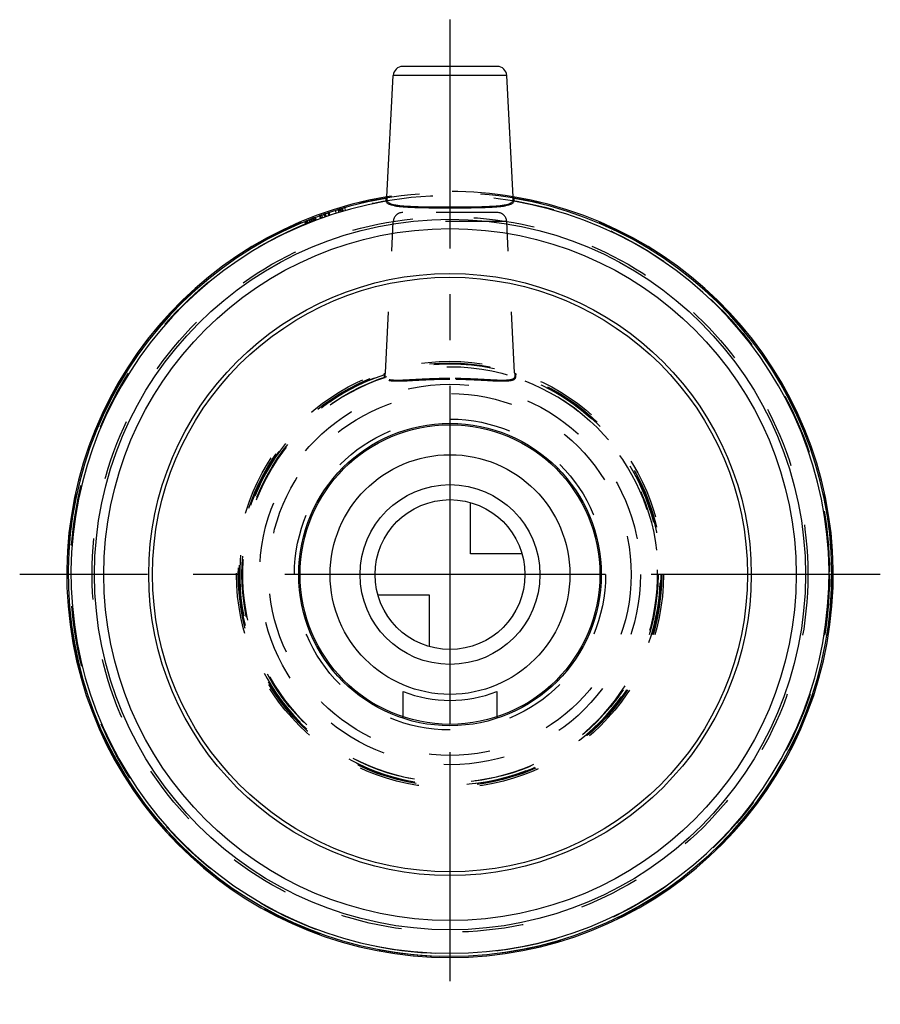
# Model space of a CAD drawing. Header units: millimetres. Extents: x 454 to 546, y 447 to 553.
import ezdxf

# ---------------------------------------------------------------- set-up
doc = ezdxf.new("R2010")
doc.units = ezdxf.units.MM
doc.header["$LTSCALE"] = 65.185185
doc.linetypes.add('CENTER', pattern=[0.6, 0.375, -0.075, 0.075, -0.075])
doc.linetypes.add('HIDDEN', pattern=[0.2, 0.1, -0.1])
for name, color, linetype in [('ACHSEN_S', 7, 'CONTINUOUS'), ('KOERPER', 7, 'CONTINUOUS'), ('KONST.EL_MIT_GEO', 7, 'CONTINUOUS'), ('KURVEN', 7, 'CONTINUOUS')]:
    doc.layers.add(name, color=color, linetype=linetype)

msp = doc.modelspace()

# ---------------------------------------------------------------- linework, layer by layer
at = {"layer": 'ACHSEN_S', "color": 2, "linetype": 'CENTER'}
for p, q in [((500, 552.58), (500, 447.43)), ((545.92, 493.32), (454.08, 493.32))]:
    msp.add_line(p, q, dxfattribs=at)
at = {"layer": 'KOERPER', "color": 7, "linetype": 'Continuous'}
for p, q in [((493.27, 533.67), (493.95, 546.63)), ((506.73, 533.67), (506.05, 546.63))]:
    msp.add_line(p, q, dxfattribs=at)
at = {"layer": 'KOERPER', "color": 8, "linetype": 'HIDDEN'}
for p, q in [((493.1, 514.85), (493.95, 531.03)), ((506.9, 514.85), (506.05, 531.03))]:
    msp.add_line(p, q, dxfattribs=at)
msp.add_circle((500, 493.32), 22.6, dxfattribs=at)
at = {"layer": 'KONST.EL_MIT_GEO', "color": 7, "linetype": 'Continuous'}
for p, q in [((505.05, 547.58), (494.95, 547.58)), ((506.05, 546.63), (493.95, 546.63)), ((493.17, 533.57), (493.16, 533.49)), ((493.16, 533.49), (493.26, 533.49)), ((493.17, 533.65), (493.17, 533.57)), ((493.27, 533.67), (493.26, 533.49)), ((506.74, 533.49), (506.73, 533.67)), ((506.84, 533.49), (506.74, 533.49)), ((506.84, 533.49), (506.83, 533.65)), ((495, 477.97), (495, 480.84)), ((505, 480.84), (505, 477.97))]:
    msp.add_line(p, q, dxfattribs=at)
at = {"layer": 'KONST.EL_MIT_GEO', "color": 8, "linetype": 'HIDDEN'}
for p, q in [((487.86, 531.96), (487.77, 532.25)), ((488.14, 532.05), (488.05, 532.34)), ((488.15, 532.05), (488.06, 532.34)), ((488.27, 532.09), (488.18, 532.38)), ((488.35, 532.11), (488.26, 532.4)), ((488.38, 532.12), (488.29, 532.41)), ((488.54, 532.17), (488.46, 532.46)), ((488.55, 532.17), (488.47, 532.46)), ((488.61, 532.19), (488.52, 532.48)), ((488.84, 532.26), (488.75, 532.54)), ((484.47, 531.05), (484.58, 530.77)), ((484.69, 530.82), (484.58, 531.1)), ((484.8, 530.87), (484.69, 531.14)), ((484.71, 531.15), (484.82, 530.87)), ((484.86, 530.89), (484.75, 531.17)), ((485.06, 530.97), (484.94, 531.25)), ((485.21, 531.03), (485.11, 531.31)), ((485.3, 531.06), (485.19, 531.34)), ((485.32, 531.07), (485.21, 531.35)), ((485.46, 531.13), (485.35, 531.41)), ((485.53, 531.15), (485.42, 531.43)), ((485.54, 531.16), (485.44, 531.44)), ((485.67, 531.2), (485.56, 531.48)), ((485.7, 531.22), (485.6, 531.5)), ((486.17, 531.39), (486.07, 531.67)), ((486.21, 531.41), (486.11, 531.69)), ((486.24, 531.42), (486.14, 531.7)), ((486.41, 531.48), (486.31, 531.76)), ((486.65, 531.56), (486.55, 531.85)), ((486.74, 531.59), (486.64, 531.87)), ((486.77, 531.6), (486.68, 531.89)), ((487.07, 531.71), (486.98, 531.99)), ((487.17, 531.74), (487.08, 532.02)), ((487.19, 531.74), (487.09, 532.03)), ((506.05, 531.03), (493.95, 531.03)), ((505.05, 531.98), (494.95, 531.98)), ((492.99, 514.65), (493, 514.81)), ((492.99, 514.65), (493.09, 514.65)), ((493.09, 514.65), (493.1, 514.85)), ((493.1, 514.85), (493.1, 514.85)), ((506.9, 514.85), (506.91, 514.65)), ((506.9, 514.85), (506.9, 514.85)), ((507.01, 514.65), (506.91, 514.65)), ((507, 514.81), (507.01, 514.65))]:
    msp.add_line(p, q, dxfattribs=at)
for radius in [40.8, 40.5, 38.19, 22.78, 22.5, 22.2, 20.32, 19.33, 16.6]:
    msp.add_circle((500, 493.32), radius, dxfattribs=at)
at = {"layer": 'KONST.EL_MIT_GEO', "color": 7, "linetype": 'Continuous'}
for radius in [37.94, 36.95, 32.15, 31.75, 16.15]:
    msp.add_circle((500, 493.32), radius, dxfattribs=at)
for centre, radius, start, end in [((494.95, 546.58), 1, 90, 177), ((505.05, 546.58), 1, 3, 90), ((500, 493.32), 40.9, 99.4683, 80.5317), ((500, 493.32), 40.75, 99.6598, 80.3402), ((500, 493.32), 40.45, 99.716, 80.284), ((500, 493.38), 13.5, 248.2615, 291.7385)]:
    msp.add_arc(centre, radius, start, end, dxfattribs=at)
at = {"layer": 'KONST.EL_MIT_GEO', "color": 8, "linetype": 'HIDDEN'}
for centre, radius, start, end in [((500, 493.32), 40.9, 80.5317, 99.4683), ((494.95, 530.98), 1, 90, 177), ((505.05, 530.98), 1, 3, 90), ((500, 493.32), 22.45, 108.19, 71.81), ((500, 493.32), 22.15, 108.3746, 71.6254)]:
    msp.add_arc(centre, radius, start, end, dxfattribs=at)
at = {"layer": 'KONST.EL_MIT_GEO', "color": 7, "linetype": 'Continuous'}
for points, knots in [([(493.16, 533.49), (493.16, 533.43), (493.17, 533.33), (493.17, 533.23), (493.17, 533.2)], [0, 0, 0, 0, 0.64666, 1, 1, 1, 1]), ([(493.17, 533.2), (493.19, 533.2), (493.24, 533.22), (493.25, 533.27), (493.26, 533.29)], [0, 0, 0, 0, 0.502839, 1, 1, 1, 1]), ([(493.17, 533.2), (493.18, 533.16), (493.22, 533.06), (493.34, 532.96), (493.52, 532.86), (493.75, 532.78), (494.05, 532.71), (494.54, 532.63), (495.29, 532.57), (496.3, 532.52), (497.46, 532.5), (498.7, 532.49), (499.56, 532.49), (500, 532.49)], [0, 0, 0, 0, 0.018406, 0.0405, 0.068654, 0.103939, 0.146722, 0.196987, 0.318779, 0.465642, 0.632336, 0.812683, 1, 1, 1, 1]), ([(493.26, 533.49), (493.26, 533.45), (493.26, 533.38), (493.25, 533.31), (493.26, 533.29)], [0, 0, 0, 0, 0.643091, 1, 1, 1, 1]), ([(493.26, 533.29), (493.26, 533.25), (493.3, 533.16), (493.42, 533.05), (493.6, 532.95), (493.83, 532.87), (494.12, 532.81), (494.61, 532.73), (495.34, 532.66), (496.35, 532.62), (497.49, 532.59), (498.72, 532.58), (499.57, 532.58), (500, 532.58)], [0, 0, 0, 0, 0.018599, 0.040826, 0.069071, 0.104426, 0.147267, 0.19758, 0.319428, 0.466267, 0.632835, 0.81296, 1, 1, 1, 1]), ([(500, 532.58), (500.43, 532.58), (501.28, 532.58), (502.51, 532.59), (503.65, 532.62), (504.66, 532.66), (505.39, 532.73), (505.88, 532.81), (506.17, 532.87), (506.4, 532.95), (506.58, 533.05), (506.7, 533.16), (506.74, 533.25), (506.74, 533.29)], [0, 0, 0, 0, 0.18704, 0.367165, 0.533732, 0.680572, 0.80242, 0.852733, 0.895574, 0.930929, 0.959174, 0.981401, 1, 1, 1, 1]), ([(500, 532.49), (500.44, 532.49), (501.3, 532.49), (502.54, 532.5), (503.7, 532.52), (504.71, 532.57), (505.46, 532.63), (505.95, 532.71), (506.25, 532.78), (506.48, 532.86), (506.66, 532.96), (506.78, 533.06), (506.82, 533.16), (506.83, 533.2)], [0, 0, 0, 0, 0.187317, 0.367664, 0.534358, 0.681221, 0.803013, 0.853278, 0.896061, 0.931346, 0.9595, 0.981594, 1, 1, 1, 1]), ([(506.74, 533.29), (506.75, 533.31), (506.74, 533.38), (506.74, 533.45), (506.74, 533.49)], [0, 0, 0, 0, 0.356297, 1, 1, 1, 1]), ([(506.83, 533.2), (506.81, 533.2), (506.76, 533.22), (506.75, 533.27), (506.74, 533.29)], [0, 0, 0, 0, 0.502839, 1, 1, 1, 1]), ([(506.83, 533.2), (506.83, 533.23), (506.83, 533.33), (506.84, 533.43), (506.84, 533.49)], [0, 0, 0, 0, 0.35273, 1, 1, 1, 1])]:
    msp.add_open_spline(points, degree=3, knots=knots, dxfattribs=at)
at = {"layer": 'KONST.EL_MIT_GEO', "color": 8, "linetype": 'HIDDEN'}
for points, knots in [([(493.02, 514.35), (493.01, 514.38), (493.01, 514.49), (493, 514.59), (492.99, 514.65)], [0, 0, 0, 0, 0.355542, 1, 1, 1, 1]), ([(493.02, 514.35), (493.04, 514.35), (493.07, 514.38), (493.08, 514.42), (493.09, 514.44)], [0, 0, 0, 0, 0.502701, 1, 1, 1, 1]), ([(500, 514.16), (499.55, 514.16), (498.68, 514.15), (497.4, 514.1), (496.22, 514.04), (495.32, 513.98), (494.68, 513.96), (494.27, 513.96), (493.91, 513.97), (493.49, 514.01), (493.05, 514.13), (493.02, 514.35)], [0, 0, 0, 0, 0.189338, 0.371677, 0.540302, 0.688937, 0.75396, 0.81194, 0.862367, 0.904904, 1, 1, 1, 1]), ([(493.09, 514.44), (493.08, 514.46), (493.09, 514.53), (493.09, 514.6), (493.09, 514.65)], [0, 0, 0, 0, 0.362364, 1, 1, 1, 1]), ([(500, 514.26), (499.56, 514.26), (498.69, 514.24), (497.43, 514.19), (496.26, 514.13), (495.37, 514.08), (494.74, 514.05), (494.33, 514.05), (493.97, 514.06), (493.56, 514.09), (493.12, 514.22), (493.09, 514.44)], [0, 0, 0, 0, 0.18893, 0.370969, 0.539469, 0.688169, 0.753279, 0.811367, 0.861908, 0.904552, 1, 1, 1, 1]), ([(506.91, 514.44), (506.88, 514.22), (506.44, 514.09), (506.03, 514.06), (505.67, 514.05), (505.26, 514.05), (504.63, 514.08), (503.74, 514.13), (502.57, 514.19), (501.31, 514.24), (500.44, 514.26), (500, 514.26)], [0, 0, 0, 0, 0.095448, 0.138091, 0.18863, 0.246716, 0.311824, 0.460521, 0.62902, 0.811061, 1, 1, 1, 1]), ([(506.98, 514.35), (506.95, 514.13), (506.51, 514.01), (506.09, 513.97), (505.73, 513.96), (505.32, 513.96), (504.68, 513.98), (503.78, 514.04), (502.6, 514.1), (501.32, 514.15), (500.45, 514.16), (500, 514.16)], [0, 0, 0, 0, 0.095095, 0.137631, 0.188056, 0.246034, 0.311056, 0.459689, 0.628312, 0.810653, 1, 1, 1, 1]), ([(506.91, 514.65), (506.91, 514.6), (506.91, 514.53), (506.92, 514.46), (506.91, 514.44)], [0, 0, 0, 0, 0.637027, 1, 1, 1, 1]), ([(506.98, 514.35), (506.96, 514.35), (506.93, 514.38), (506.92, 514.42), (506.91, 514.44)], [0, 0, 0, 0, 0.502701, 1, 1, 1, 1]), ([(507.01, 514.65), (507, 514.59), (506.99, 514.49), (506.99, 514.38), (506.98, 514.35)], [0, 0, 0, 0, 0.643853, 1, 1, 1, 1])]:
    msp.add_open_spline(points, degree=3, knots=knots, dxfattribs=at)
at = {"layer": 'KURVEN', "color": 40, "linetype": 'Continuous'}
for p, q in [((500, 509.32), (500, 477.32)), ((502.2, 495.52), (502.2, 501.02)), ((507.69, 495.52), (502.2, 495.52)), ((516, 493.32), (484, 493.32)), ((497.8, 491.12), (492.31, 491.12)), ((497.8, 485.63), (497.8, 491.12))]:
    msp.add_line(p, q, dxfattribs=at)
for radius in [16, 12.8, 9.6, 8]:
    msp.add_circle((500, 493.32), radius, dxfattribs=at)

doc.saveas('drawing.dxf')
